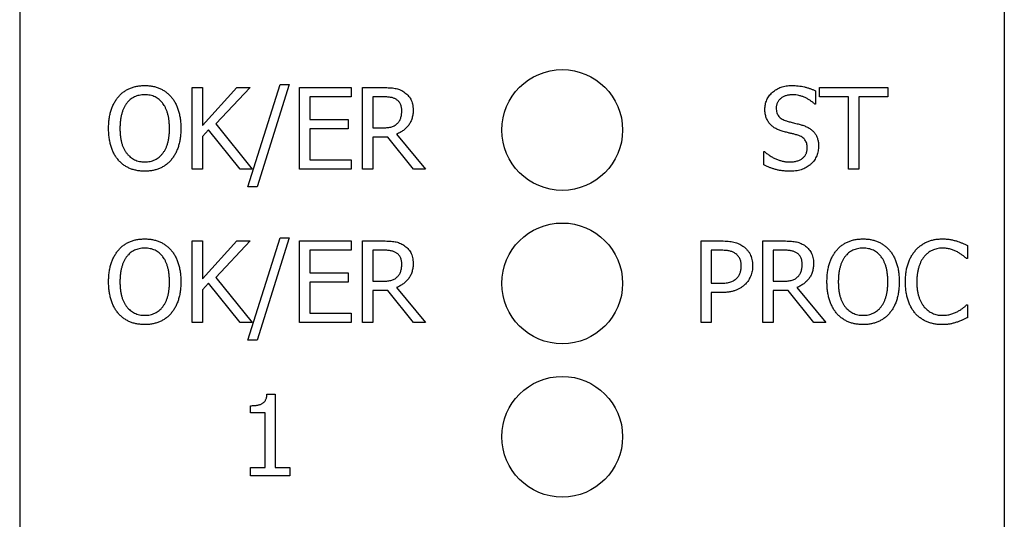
# Model space of a CAD drawing. Header units: millimetres. Extents: x -18 to 13, y -393 to -131.
# Tile 5 of 6: x -18 to 13, y -178 to -163. Entities that reach past the tile are written whole.
import ezdxf

# ---------------------------------------------------------------- set-up
doc = ezdxf.new("R2010")
doc.units = ezdxf.units.MM

msp = doc.modelspace()

# ---------------------------------------------------------------- linework, layer by layer
at = {"color": 7, "linetype": 'Continuous', "lineweight": 25}
for p, q in [((-17.508, -131.025), (-17.508, -393.075)), ((12.672, -146.875), (12.672, -377.225)), ((-10.511, -168.163), (-9.526, -165.03)), ((-9.245, -165.03), (-10.229, -168.163)), ((-9.526, -165.03), (-9.245, -165.03)), ((-12.219, -165.125), (-11.903, -165.125)), ((-12.219, -167.625), (-12.219, -165.125)), ((-11.903, -166.286), (-10.847, -165.125)), ((-11.903, -165.125), (-11.903, -166.286)), ((-10.447, -165.125), (-11.499, -166.241)), ((-10.847, -165.125), (-10.447, -165.125)), ((-8.928, -165.125), (-7.346, -165.125)), ((-8.928, -167.625), (-8.928, -165.125)), ((-7.346, -165.125), (-7.346, -165.41)), ((-6.998, -165.125), (-6.359, -165.125)), ((-6.998, -167.625), (-6.998, -165.125)), ((6.885, -165.226), (6.885, -165.631)), ((7.012, -165.125), (9.1, -165.125)), ((7.012, -165.41), (7.012, -165.125)), ((9.1, -165.125), (9.1, -165.41)), ((-8.612, -165.41), (-8.612, -166.106)), ((-7.346, -165.41), (-8.612, -165.41)), ((-6.681, -165.41), (-6.681, -166.359)), ((-6.352, -165.41), (-6.681, -165.41)), ((6.885, -165.631), (6.861, -165.631)), ((7.898, -165.41), (7.012, -165.41)), ((7.898, -167.625), (7.898, -165.41)), ((9.1, -165.41), (8.214, -165.41)), ((8.214, -165.41), (8.214, -167.625)), ((-11.499, -166.241), (-10.384, -167.625)), ((-8.612, -166.106), (-7.441, -166.106)), ((-7.441, -166.106), (-7.441, -166.391)), ((-11.716, -166.421), (-11.903, -166.626)), ((-10.753, -167.625), (-11.716, -166.421)), ((-8.612, -166.391), (-8.612, -167.34)), ((-7.441, -166.391), (-8.612, -166.391)), ((-6.681, -166.359), (-6.389, -166.359)), ((-5.955, -166.55), (-5.068, -167.625)), ((-11.903, -166.626), (-11.903, -167.625)), ((-6.681, -166.644), (-6.681, -167.625)), ((-6.228, -166.644), (-6.681, -166.644)), ((-5.44, -167.625), (-6.228, -166.644)), ((5.303, -167.087), (5.326, -167.087)), ((5.303, -167.496), (5.303, -167.087)), ((-8.612, -167.34), (-7.346, -167.34)), ((-7.346, -167.34), (-7.346, -167.625)), ((-11.903, -167.625), (-12.219, -167.625)), ((-10.384, -167.625), (-10.753, -167.625)), ((-7.346, -167.625), (-8.928, -167.625)), ((-6.681, -167.625), (-6.998, -167.625)), ((-5.068, -167.625), (-5.44, -167.625)), ((8.214, -167.625), (7.898, -167.625)), ((-10.229, -168.163), (-10.511, -168.163)), ((-12.219, -169.825), (-11.903, -169.825)), ((-12.219, -172.325), (-12.219, -169.825)), ((-11.903, -170.986), (-10.847, -169.825)), ((-11.903, -169.825), (-11.903, -170.986)), ((-10.447, -169.825), (-11.499, -170.941)), ((-10.847, -169.825), (-10.447, -169.825)), ((-10.511, -172.863), (-9.526, -169.73)), ((-9.245, -169.73), (-10.229, -172.863)), ((-9.526, -169.73), (-9.245, -169.73)), ((-8.928, -169.825), (-7.346, -169.825)), ((-8.928, -172.325), (-8.928, -169.825)), ((-7.346, -169.825), (-7.346, -170.11)), ((-6.998, -169.825), (-6.359, -169.825)), ((-6.998, -172.325), (-6.998, -169.825)), ((3.376, -169.825), (4.005, -169.825)), ((3.376, -172.325), (3.376, -169.825)), ((5.274, -169.825), (5.913, -169.825)), ((5.274, -172.325), (5.274, -169.825)), ((-8.612, -170.11), (-8.612, -170.806)), ((-7.346, -170.11), (-8.612, -170.11)), ((-6.681, -170.11), (-6.681, -171.059)), ((-6.352, -170.11), (-6.681, -170.11)), ((3.692, -170.11), (3.692, -171.122)), ((3.973, -170.11), (3.692, -170.11)), ((5.591, -170.11), (5.591, -171.059)), ((5.92, -170.11), (5.591, -170.11)), ((11.54, -169.969), (11.54, -170.363)), ((11.54, -170.363), (11.513, -170.363)), ((-8.612, -170.806), (-7.441, -170.806)), ((-7.441, -170.806), (-7.441, -171.091)), ((-11.499, -170.941), (-10.384, -172.325)), ((-8.612, -171.091), (-8.612, -172.04)), ((-7.441, -171.091), (-8.612, -171.091)), ((-6.681, -171.059), (-6.389, -171.059)), ((5.591, -171.059), (5.883, -171.059)), ((-11.716, -171.121), (-11.903, -171.326)), ((-11.903, -171.326), (-11.903, -172.325)), ((-10.753, -172.325), (-11.716, -171.121)), ((-6.681, -171.344), (-6.681, -172.325)), ((-6.228, -171.344), (-6.681, -171.344)), ((-5.44, -172.325), (-6.228, -171.344)), ((-5.955, -171.25), (-5.068, -172.325)), ((3.692, -171.122), (3.923, -171.122)), ((3.692, -171.407), (3.692, -172.325)), ((3.979, -171.407), (3.692, -171.407)), ((5.591, -171.344), (5.591, -172.325)), ((6.044, -171.344), (5.591, -171.344)), ((6.832, -172.325), (6.044, -171.344)), ((6.317, -171.25), (7.205, -172.325)), ((11.515, -171.787), (11.54, -171.787)), ((11.54, -171.787), (11.54, -172.177)), ((-11.903, -172.325), (-12.219, -172.325)), ((-10.384, -172.325), (-10.753, -172.325)), ((-7.346, -172.325), (-8.928, -172.325)), ((-8.612, -172.04), (-7.346, -172.04)), ((-7.346, -172.04), (-7.346, -172.325)), ((-6.681, -172.325), (-6.998, -172.325)), ((-5.068, -172.325), (-5.44, -172.325)), ((3.692, -172.325), (3.376, -172.325)), ((5.591, -172.325), (5.274, -172.325)), ((7.205, -172.325), (6.832, -172.325)), ((-10.229, -172.863), (-10.511, -172.863)), ((-9.928, -174.525), (-9.672, -174.525)), ((-9.672, -174.525), (-9.672, -176.772)), ((-10.431, -175.095), (-10.431, -174.873)), ((-9.988, -175.095), (-10.431, -175.095)), ((-9.988, -176.772), (-9.988, -175.095)), ((-10.431, -176.772), (-9.988, -176.772)), ((-10.431, -177.025), (-10.431, -176.772)), ((-9.672, -176.772), (-9.229, -176.772)), ((-9.229, -176.772), (-9.229, -177.025)), ((-9.229, -177.025), (-10.431, -177.025))]:
    msp.add_line(p, q, dxfattribs=at)
for centre in [(-0.878, -166.425), (-0.878, -171.125), (-0.878, -175.825)]:
    msp.add_circle(centre, 1.85, dxfattribs=at)
for points, knots in [([(-14.482, -165.404), (-14.457, -165.377), (-14.408, -165.324), (-14.323, -165.255), (-14.231, -165.196), (-14.133, -165.146), (-14.027, -165.109), (-13.915, -165.081), (-13.798, -165.065), (-13.717, -165.063), (-13.676, -165.062)], [0, 0, 0, 0, 0.121136, 0.240463, 0.360842, 0.482477, 0.606425, 0.732651, 0.863601, 1, 1, 1, 1]), ([(-13.676, -165.062), (-13.634, -165.063), (-13.553, -165.065), (-13.434, -165.082), (-13.321, -165.11), (-13.215, -165.149), (-13.116, -165.199), (-13.025, -165.258), (-12.942, -165.325), (-12.893, -165.378), (-12.869, -165.404)], [0, 0, 0, 0, 0.137832, 0.269745, 0.397636, 0.522287, 0.643984, 0.763723, 0.881755, 1, 1, 1, 1]), ([(5.334, -165.787), (5.335, -165.762), (5.336, -165.712), (5.347, -165.639), (5.366, -165.57), (5.391, -165.503), (5.424, -165.44), (5.464, -165.379), (5.512, -165.322), (5.566, -165.269), (5.625, -165.22), (5.689, -165.178), (5.757, -165.141), (5.83, -165.112), (5.906, -165.089), (5.986, -165.073), (6.07, -165.064), (6.128, -165.062), (6.157, -165.062)], [0, 0, 0, 0, 0.061771, 0.121318, 0.18011, 0.237558, 0.29564, 0.354365, 0.414525, 0.47698, 0.540033, 0.602338, 0.664946, 0.728455, 0.79289, 0.859567, 0.928156, 1, 1, 1, 1]), ([(6.157, -165.062), (6.191, -165.062), (6.258, -165.063), (6.356, -165.072), (6.452, -165.084), (6.545, -165.103), (6.635, -165.127), (6.722, -165.155), (6.805, -165.187), (6.859, -165.213), (6.885, -165.226)], [0, 0, 0, 0, 0.134671, 0.265837, 0.394382, 0.520345, 0.643958, 0.764205, 0.883356, 1, 1, 1, 1]), ([(-13.674, -165.347), (-13.703, -165.347), (-13.761, -165.349), (-13.843, -165.361), (-13.92, -165.381), (-13.991, -165.409), (-14.058, -165.445), (-14.12, -165.491), (-14.178, -165.545), (-14.212, -165.587), (-14.23, -165.609)], [0, 0, 0, 0, 0.137899, 0.267707, 0.391044, 0.50918, 0.626598, 0.746717, 0.870473, 1, 1, 1, 1]), ([(-13.12, -165.609), (-13.137, -165.588), (-13.17, -165.546), (-13.228, -165.493), (-13.291, -165.448), (-13.359, -165.41), (-13.431, -165.381), (-13.509, -165.361), (-13.59, -165.349), (-13.646, -165.347), (-13.674, -165.347)], [0, 0, 0, 0, 0.126228, 0.249356, 0.370101, 0.490756, 0.612801, 0.737356, 0.866234, 1, 1, 1, 1]), ([(-6.359, -165.125), (-6.325, -165.125), (-6.26, -165.126), (-6.166, -165.13), (-6.081, -165.137), (-6.003, -165.147), (-5.93, -165.163), (-5.861, -165.187), (-5.793, -165.218), (-5.75, -165.245), (-5.729, -165.259)], [0, 0, 0, 0, 0.156253, 0.299065, 0.429377, 0.546687, 0.658024, 0.769729, 0.882856, 1, 1, 1, 1]), ([(-5.729, -165.259), (-5.708, -165.274), (-5.666, -165.303), (-5.611, -165.355), (-5.563, -165.413), (-5.521, -165.477), (-5.488, -165.549), (-5.464, -165.629), (-5.45, -165.717), (-5.448, -165.778), (-5.447, -165.809)], [0, 0, 0, 0, 0.11866, 0.234396, 0.351079, 0.468355, 0.589781, 0.71676, 0.853011, 1, 1, 1, 1]), ([(6.184, -165.347), (6.166, -165.347), (6.13, -165.347), (6.078, -165.353), (6.028, -165.361), (5.981, -165.374), (5.937, -165.389), (5.895, -165.407), (5.857, -165.431), (5.821, -165.456), (5.788, -165.485), (5.76, -165.516), (5.736, -165.549), (5.716, -165.585), (5.701, -165.622), (5.69, -165.662), (5.683, -165.704), (5.683, -165.733), (5.682, -165.748)], [0, 0, 0, 0, 0.076091, 0.149118, 0.218627, 0.28528, 0.349862, 0.413039, 0.475092, 0.53651, 0.596719, 0.654937, 0.711416, 0.766926, 0.823171, 0.880027, 0.938951, 1, 1, 1, 1]), ([(6.861, -165.631), (6.841, -165.612), (6.799, -165.574), (6.728, -165.523), (6.65, -165.474), (6.564, -165.43), (6.474, -165.393), (6.379, -165.366), (6.283, -165.35), (6.217, -165.348), (6.184, -165.347)], [0, 0, 0, 0, 0.110445, 0.22627, 0.348618, 0.478115, 0.609478, 0.73946, 0.868847, 1, 1, 1, 1]), ([(-14.783, -166.376), (-14.782, -166.325), (-14.78, -166.225), (-14.766, -166.079), (-14.741, -165.944), (-14.707, -165.818), (-14.664, -165.701), (-14.612, -165.594), (-14.552, -165.494), (-14.505, -165.434), (-14.482, -165.404)], [0, 0, 0, 0, 0.148581, 0.288723, 0.420826, 0.545646, 0.664473, 0.779645, 0.890906, 1, 1, 1, 1]), ([(-14.23, -165.609), (-14.246, -165.631), (-14.279, -165.678), (-14.319, -165.755), (-14.355, -165.841), (-14.383, -165.935), (-14.407, -166.036), (-14.422, -166.144), (-14.433, -166.258), (-14.434, -166.336), (-14.435, -166.376)], [0, 0, 0, 0, 0.102735, 0.210923, 0.324848, 0.446654, 0.574824, 0.709815, 0.851163, 1, 1, 1, 1]), ([(-12.916, -166.376), (-12.916, -166.335), (-12.918, -166.256), (-12.928, -166.14), (-12.944, -166.032), (-12.967, -165.931), (-12.997, -165.839), (-13.032, -165.754), (-13.072, -165.677), (-13.104, -165.631), (-13.12, -165.609)], [0, 0, 0, 0, 0.151885, 0.294441, 0.430118, 0.557682, 0.678494, 0.791279, 0.89863, 1, 1, 1, 1]), ([(-12.869, -165.404), (-12.846, -165.433), (-12.799, -165.492), (-12.739, -165.59), (-12.688, -165.699), (-12.644, -165.817), (-12.61, -165.944), (-12.585, -166.08), (-12.57, -166.225), (-12.568, -166.325), (-12.568, -166.376)], [0, 0, 0, 0, 0.106625, 0.217075, 0.332043, 0.452823, 0.579607, 0.712649, 0.852368, 1, 1, 1, 1]), ([(-5.954, -165.496), (-5.966, -165.488), (-5.99, -165.473), (-6.03, -165.455), (-6.073, -165.439), (-6.119, -165.428), (-6.169, -165.42), (-6.225, -165.414), (-6.287, -165.41), (-6.33, -165.41), (-6.352, -165.41)], [0, 0, 0, 0, 0.102882, 0.208213, 0.317457, 0.430782, 0.553176, 0.688971, 0.837461, 1, 1, 1, 1]), ([(-5.795, -165.831), (-5.796, -165.813), (-5.797, -165.778), (-5.804, -165.727), (-5.816, -165.68), (-5.833, -165.635), (-5.855, -165.594), (-5.883, -165.558), (-5.915, -165.523), (-5.941, -165.505), (-5.954, -165.496)], [0, 0, 0, 0, 0.138323, 0.270224, 0.395586, 0.518674, 0.637733, 0.756462, 0.875892, 1, 1, 1, 1]), ([(-5.447, -165.809), (-5.448, -165.832), (-5.448, -165.877), (-5.455, -165.942), (-5.466, -166.004), (-5.48, -166.064), (-5.5, -166.121), (-5.523, -166.175), (-5.551, -166.226), (-5.583, -166.274), (-5.619, -166.319), (-5.657, -166.361), (-5.7, -166.4), (-5.745, -166.437), (-5.793, -166.47), (-5.844, -166.5), (-5.898, -166.527), (-5.936, -166.542), (-5.955, -166.55)], [0, 0, 0, 0, 0.070991, 0.138683, 0.204453, 0.268556, 0.330511, 0.391549, 0.451834, 0.511875, 0.571544, 0.630865, 0.690535, 0.750524, 0.811144, 0.872699, 0.935249, 1, 1, 1, 1]), ([(-5.937, -166.229), (-5.925, -166.217), (-5.902, -166.193), (-5.873, -166.152), (-5.848, -166.108), (-5.828, -166.06), (-5.814, -166.008), (-5.803, -165.953), (-5.796, -165.893), (-5.796, -165.852), (-5.795, -165.831)], [0, 0, 0, 0, 0.115847, 0.230679, 0.346168, 0.464389, 0.586337, 0.716085, 0.853291, 1, 1, 1, 1]), ([(5.494, -166.245), (5.481, -166.231), (5.457, -166.202), (5.426, -166.154), (5.398, -166.103), (5.375, -166.048), (5.357, -165.989), (5.344, -165.925), (5.336, -165.858), (5.335, -165.811), (5.334, -165.787)], [0, 0, 0, 0, 0.113308, 0.228286, 0.344647, 0.464385, 0.588573, 0.717962, 0.855416, 1, 1, 1, 1]), ([(5.682, -165.748), (5.683, -165.774), (5.685, -165.823), (5.7, -165.893), (5.725, -165.955), (5.761, -166.008), (5.806, -166.053), (5.86, -166.093), (5.923, -166.124), (5.969, -166.14), (5.993, -166.148)], [0, 0, 0, 0, 0.140488, 0.268287, 0.387955, 0.501368, 0.616394, 0.735396, 0.862405, 1, 1, 1, 1]), ([(-6.389, -166.359), (-6.365, -166.359), (-6.32, -166.359), (-6.254, -166.353), (-6.191, -166.346), (-6.132, -166.335), (-6.077, -166.32), (-6.025, -166.297), (-5.978, -166.267), (-5.951, -166.242), (-5.937, -166.229)], [0, 0, 0, 0, 0.144393, 0.280946, 0.412, 0.535901, 0.654174, 0.769667, 0.883842, 1, 1, 1, 1]), ([(5.898, -166.469), (5.877, -166.464), (5.836, -166.452), (5.778, -166.432), (5.723, -166.408), (5.671, -166.383), (5.622, -166.355), (5.576, -166.323), (5.533, -166.286), (5.507, -166.259), (5.494, -166.245)], [0, 0, 0, 0, 0.13751, 0.269281, 0.396432, 0.518616, 0.639117, 0.75794, 0.878418, 1, 1, 1, 1]), ([(5.993, -166.148), (6.011, -166.152), (6.049, -166.163), (6.11, -166.179), (6.176, -166.196), (6.246, -166.213), (6.316, -166.23), (6.381, -166.248), (6.44, -166.264), (6.476, -166.275), (6.494, -166.281)], [0, 0, 0, 0, 0.108771, 0.22934, 0.361225, 0.504678, 0.647206, 0.776562, 0.89437, 1, 1, 1, 1]), ([(6.494, -166.281), (6.514, -166.287), (6.554, -166.301), (6.611, -166.325), (6.664, -166.351), (6.712, -166.38), (6.756, -166.412), (6.797, -166.446), (6.833, -166.482), (6.864, -166.522), (6.891, -166.564), (6.915, -166.608), (6.935, -166.654), (6.951, -166.703), (6.965, -166.754), (6.973, -166.807), (6.979, -166.863), (6.98, -166.901), (6.98, -166.92)], [0, 0, 0, 0, 0.073994, 0.144759, 0.212821, 0.277001, 0.339252, 0.399677, 0.458308, 0.515689, 0.572705, 0.630128, 0.687845, 0.747105, 0.807431, 0.869047, 0.93352, 1, 1, 1, 1]), ([(-14.484, -167.345), (-14.507, -167.316), (-14.555, -167.257), (-14.613, -167.157), (-14.665, -167.049), (-14.707, -166.93), (-14.741, -166.803), (-14.765, -166.668), (-14.78, -166.524), (-14.782, -166.426), (-14.783, -166.376)], [0, 0, 0, 0, 0.107992, 0.219023, 0.33486, 0.456221, 0.583364, 0.715417, 0.854194, 1, 1, 1, 1]), ([(-14.435, -166.376), (-14.434, -166.416), (-14.432, -166.495), (-14.423, -166.609), (-14.407, -166.715), (-14.385, -166.815), (-14.356, -166.907), (-14.32, -166.992), (-14.278, -167.069), (-14.23, -167.139), (-14.176, -167.201), (-14.118, -167.256), (-14.054, -167.301), (-13.987, -167.339), (-13.915, -167.368), (-13.839, -167.389), (-13.758, -167.401), (-13.702, -167.403), (-13.674, -167.403)], [0, 0, 0, 0, 0.08406, 0.162868, 0.237468, 0.30811, 0.374707, 0.43834, 0.499268, 0.558159, 0.615039, 0.669881, 0.723665, 0.77663, 0.830319, 0.884733, 0.941289, 1, 1, 1, 1]), ([(-13.674, -167.403), (-13.646, -167.403), (-13.591, -167.401), (-13.51, -167.389), (-13.434, -167.368), (-13.362, -167.338), (-13.294, -167.302), (-13.232, -167.255), (-13.173, -167.201), (-13.119, -167.139), (-13.072, -167.069), (-13.029, -166.992), (-12.995, -166.907), (-12.965, -166.815), (-12.943, -166.715), (-12.927, -166.609), (-12.918, -166.495), (-12.916, -166.416), (-12.916, -166.376)], [0, 0, 0, 0, 0.058766, 0.115036, 0.169501, 0.222922, 0.276237, 0.329793, 0.384938, 0.441646, 0.500397, 0.561383, 0.624943, 0.691601, 0.762309, 0.83698, 0.915861, 1, 1, 1, 1]), ([(-12.568, -166.376), (-12.568, -166.426), (-12.57, -166.523), (-12.585, -166.666), (-12.609, -166.801), (-12.642, -166.929), (-12.685, -167.048), (-12.737, -167.157), (-12.797, -167.256), (-12.845, -167.315), (-12.869, -167.345)], [0, 0, 0, 0, 0.144727, 0.282436, 0.414845, 0.541756, 0.663625, 0.779999, 0.891431, 1, 1, 1, 1]), ([(6.34, -166.585), (6.304, -166.575), (6.235, -166.554), (6.149, -166.532), (6.081, -166.517), (6.025, -166.503), (5.963, -166.487), (5.92, -166.475), (5.898, -166.469)], [0, 0, 0, 0, 0.246565, 0.468839, 0.581163, 0.707125, 0.846735, 1, 1, 1, 1]), ([(6.632, -166.976), (6.631, -166.952), (6.629, -166.905), (6.617, -166.839), (6.595, -166.779), (6.564, -166.726), (6.523, -166.68), (6.471, -166.642), (6.409, -166.608), (6.364, -166.593), (6.34, -166.585)], [0, 0, 0, 0, 0.137137, 0.263326, 0.381466, 0.49421, 0.607651, 0.727959, 0.857119, 1, 1, 1, 1]), ([(5.326, -167.087), (5.353, -167.111), (5.408, -167.16), (5.497, -167.222), (5.592, -167.277), (5.69, -167.321), (5.79, -167.358), (5.89, -167.384), (5.988, -167.401), (6.053, -167.403), (6.085, -167.403)], [0, 0, 0, 0, 0.130152, 0.259729, 0.388573, 0.518598, 0.646796, 0.768348, 0.886324, 1, 1, 1, 1]), ([(6.085, -167.403), (6.107, -167.403), (6.149, -167.402), (6.21, -167.397), (6.268, -167.388), (6.321, -167.375), (6.371, -167.359), (6.416, -167.338), (6.457, -167.315), (6.494, -167.287), (6.526, -167.256), (6.554, -167.223), (6.579, -167.188), (6.598, -167.15), (6.614, -167.11), (6.623, -167.067), (6.631, -167.023), (6.632, -166.992), (6.632, -166.976)], [0, 0, 0, 0, 0.08324, 0.161706, 0.235698, 0.305105, 0.37168, 0.434018, 0.494453, 0.552947, 0.610024, 0.664582, 0.718958, 0.772801, 0.827468, 0.882656, 0.940067, 1, 1, 1, 1]), ([(6.98, -166.92), (6.979, -166.945), (6.978, -166.995), (6.966, -167.068), (6.948, -167.142), (6.922, -167.214), (6.891, -167.283), (6.852, -167.347), (6.808, -167.407), (6.774, -167.441), (6.756, -167.458)], [0, 0, 0, 0, 0.124175, 0.248031, 0.374184, 0.502346, 0.630736, 0.756104, 0.878325, 1, 1, 1, 1]), ([(-13.676, -167.688), (-13.717, -167.687), (-13.798, -167.685), (-13.916, -167.668), (-14.028, -167.642), (-14.134, -167.604), (-14.233, -167.555), (-14.324, -167.496), (-14.409, -167.426), (-14.459, -167.372), (-14.484, -167.345)], [0, 0, 0, 0, 0.136485, 0.267534, 0.393737, 0.516754, 0.637738, 0.757253, 0.877715, 1, 1, 1, 1]), ([(-12.869, -167.345), (-12.895, -167.373), (-12.946, -167.428), (-13.033, -167.499), (-13.126, -167.559), (-13.225, -167.606), (-13.331, -167.643), (-13.441, -167.67), (-13.557, -167.685), (-13.636, -167.687), (-13.676, -167.688)], [0, 0, 0, 0, 0.126173, 0.249057, 0.370288, 0.49133, 0.613844, 0.739032, 0.86728, 1, 1, 1, 1]), ([(6.112, -167.688), (6.069, -167.688), (5.986, -167.687), (5.867, -167.676), (5.758, -167.659), (5.658, -167.634), (5.564, -167.604), (5.474, -167.572), (5.387, -167.537), (5.331, -167.51), (5.303, -167.496)], [0, 0, 0, 0, 0.153676, 0.296062, 0.427179, 0.548378, 0.663792, 0.77774, 0.889664, 1, 1, 1, 1]), ([(6.756, -167.458), (6.736, -167.476), (6.696, -167.512), (6.63, -167.557), (6.561, -167.597), (6.487, -167.63), (6.406, -167.657), (6.316, -167.675), (6.217, -167.686), (6.148, -167.687), (6.112, -167.688)], [0, 0, 0, 0, 0.114874, 0.228752, 0.341687, 0.455798, 0.575156, 0.704701, 0.846386, 1, 1, 1, 1]), ([(-14.482, -170.104), (-14.457, -170.077), (-14.408, -170.024), (-14.323, -169.955), (-14.231, -169.896), (-14.133, -169.846), (-14.027, -169.809), (-13.915, -169.781), (-13.798, -169.765), (-13.717, -169.763), (-13.676, -169.762)], [0, 0, 0, 0, 0.121136, 0.240463, 0.360842, 0.482477, 0.606425, 0.732651, 0.863601, 1, 1, 1, 1]), ([(-13.676, -169.762), (-13.634, -169.763), (-13.553, -169.765), (-13.434, -169.782), (-13.321, -169.81), (-13.215, -169.849), (-13.116, -169.899), (-13.025, -169.958), (-12.942, -170.025), (-12.893, -170.078), (-12.869, -170.104)], [0, 0, 0, 0, 0.137832, 0.269745, 0.397636, 0.522287, 0.643984, 0.763723, 0.881755, 1, 1, 1, 1]), ([(-6.359, -169.825), (-6.325, -169.825), (-6.26, -169.826), (-6.166, -169.83), (-6.081, -169.837), (-6.003, -169.847), (-5.93, -169.863), (-5.861, -169.887), (-5.793, -169.918), (-5.75, -169.945), (-5.729, -169.959)], [0, 0, 0, 0, 0.156253, 0.299065, 0.429377, 0.546687, 0.658024, 0.769729, 0.882856, 1, 1, 1, 1]), ([(4.005, -169.825), (4.041, -169.825), (4.11, -169.826), (4.209, -169.833), (4.299, -169.844), (4.383, -169.86), (4.459, -169.883), (4.531, -169.91), (4.598, -169.943), (4.639, -169.969), (4.66, -169.983)], [0, 0, 0, 0, 0.156877, 0.30178, 0.435083, 0.558115, 0.673177, 0.784585, 0.893511, 1, 1, 1, 1]), ([(5.913, -169.825), (5.947, -169.825), (6.013, -169.826), (6.106, -169.83), (6.191, -169.837), (6.269, -169.847), (6.342, -169.863), (6.411, -169.887), (6.479, -169.918), (6.522, -169.945), (6.544, -169.959)], [0, 0, 0, 0, 0.156253, 0.299065, 0.429377, 0.546687, 0.658024, 0.769729, 0.882856, 1, 1, 1, 1]), ([(7.537, -170.104), (7.562, -170.077), (7.611, -170.024), (7.696, -169.955), (7.787, -169.896), (7.886, -169.846), (7.992, -169.809), (8.104, -169.781), (8.221, -169.765), (8.302, -169.763), (8.343, -169.762)], [0, 0, 0, 0, 0.121136, 0.240463, 0.360842, 0.482477, 0.606425, 0.732651, 0.863601, 1, 1, 1, 1]), ([(8.343, -169.762), (8.384, -169.763), (8.466, -169.765), (8.585, -169.782), (8.698, -169.81), (8.804, -169.849), (8.903, -169.899), (8.994, -169.958), (9.077, -170.025), (9.126, -170.078), (9.15, -170.104)], [0, 0, 0, 0, 0.137832, 0.269745, 0.397636, 0.522287, 0.643984, 0.763723, 0.881755, 1, 1, 1, 1]), ([(9.954, -170.111), (9.979, -170.083), (10.03, -170.029), (10.116, -169.959), (10.209, -169.899), (10.308, -169.849), (10.414, -169.809), (10.527, -169.782), (10.645, -169.765), (10.726, -169.763), (10.767, -169.762)], [0, 0, 0, 0, 0.122477, 0.243614, 0.363711, 0.485462, 0.608419, 0.734438, 0.86456, 1, 1, 1, 1]), ([(10.767, -169.762), (10.808, -169.762), (10.887, -169.764), (11.001, -169.778), (11.108, -169.798), (11.175, -169.817), (11.207, -169.826)], [0, 0, 0, 0, 0.273856, 0.531544, 0.773178, 1, 1, 1, 1]), ([(11.207, -169.826), (11.235, -169.835), (11.291, -169.853), (11.374, -169.887), (11.458, -169.926), (11.513, -169.955), (11.54, -169.969)], [0, 0, 0, 0, 0.23742, 0.487411, 0.742838, 1, 1, 1, 1]), ([(-14.783, -171.076), (-14.782, -171.025), (-14.78, -170.925), (-14.766, -170.779), (-14.741, -170.644), (-14.707, -170.518), (-14.664, -170.401), (-14.612, -170.294), (-14.552, -170.194), (-14.505, -170.134), (-14.482, -170.104)], [0, 0, 0, 0, 0.148581, 0.288723, 0.420826, 0.545646, 0.664473, 0.779645, 0.890906, 1, 1, 1, 1]), ([(-13.674, -170.047), (-13.703, -170.047), (-13.761, -170.049), (-13.843, -170.061), (-13.92, -170.081), (-13.991, -170.109), (-14.058, -170.145), (-14.12, -170.191), (-14.178, -170.245), (-14.212, -170.287), (-14.23, -170.309)], [0, 0, 0, 0, 0.137899, 0.267707, 0.391044, 0.50918, 0.626598, 0.746717, 0.870473, 1, 1, 1, 1]), ([(-13.12, -170.309), (-13.137, -170.288), (-13.17, -170.246), (-13.228, -170.193), (-13.291, -170.148), (-13.359, -170.11), (-13.431, -170.081), (-13.509, -170.061), (-13.59, -170.049), (-13.646, -170.047), (-13.674, -170.047)], [0, 0, 0, 0, 0.126228, 0.249356, 0.370101, 0.490756, 0.612801, 0.737356, 0.866234, 1, 1, 1, 1]), ([(-12.869, -170.104), (-12.846, -170.133), (-12.799, -170.192), (-12.739, -170.29), (-12.688, -170.399), (-12.644, -170.517), (-12.61, -170.644), (-12.585, -170.78), (-12.57, -170.925), (-12.568, -171.025), (-12.568, -171.076)], [0, 0, 0, 0, 0.106625, 0.217075, 0.332043, 0.452823, 0.579607, 0.712649, 0.852368, 1, 1, 1, 1]), ([(-5.954, -170.196), (-5.966, -170.188), (-5.99, -170.173), (-6.03, -170.155), (-6.073, -170.139), (-6.119, -170.128), (-6.169, -170.12), (-6.225, -170.114), (-6.287, -170.11), (-6.33, -170.11), (-6.352, -170.11)], [0, 0, 0, 0, 0.102882, 0.208213, 0.317457, 0.430782, 0.553176, 0.688971, 0.837461, 1, 1, 1, 1]), ([(-5.795, -170.531), (-5.796, -170.513), (-5.797, -170.478), (-5.804, -170.427), (-5.816, -170.38), (-5.833, -170.335), (-5.855, -170.294), (-5.883, -170.258), (-5.915, -170.223), (-5.941, -170.205), (-5.954, -170.196)], [0, 0, 0, 0, 0.138323, 0.270224, 0.395586, 0.518674, 0.637733, 0.756462, 0.875892, 1, 1, 1, 1]), ([(-5.729, -169.959), (-5.708, -169.974), (-5.666, -170.003), (-5.611, -170.055), (-5.563, -170.113), (-5.521, -170.177), (-5.488, -170.249), (-5.464, -170.329), (-5.45, -170.417), (-5.448, -170.478), (-5.447, -170.509)], [0, 0, 0, 0, 0.11866, 0.234396, 0.351079, 0.468355, 0.589781, 0.71676, 0.853011, 1, 1, 1, 1]), ([(4.426, -170.207), (4.413, -170.198), (4.385, -170.181), (4.339, -170.161), (4.291, -170.143), (4.238, -170.131), (4.181, -170.121), (4.117, -170.114), (4.047, -170.111), (3.998, -170.11), (3.973, -170.11)], [0, 0, 0, 0, 0.102754, 0.208628, 0.317023, 0.430726, 0.553246, 0.688595, 0.838093, 1, 1, 1, 1]), ([(4.61, -170.593), (4.609, -170.572), (4.608, -170.531), (4.6, -170.471), (4.585, -170.416), (4.566, -170.365), (4.54, -170.318), (4.508, -170.276), (4.47, -170.238), (4.441, -170.217), (4.426, -170.207)], [0, 0, 0, 0, 0.142818, 0.275759, 0.403707, 0.524875, 0.642711, 0.760381, 0.877682, 1, 1, 1, 1]), ([(4.66, -169.983), (4.682, -169.999), (4.727, -170.032), (4.785, -170.091), (4.837, -170.156), (4.881, -170.227), (4.916, -170.306), (4.94, -170.392), (4.955, -170.486), (4.957, -170.552), (4.958, -170.585)], [0, 0, 0, 0, 0.119532, 0.236631, 0.35351, 0.471833, 0.593612, 0.720513, 0.855367, 1, 1, 1, 1]), ([(6.319, -170.196), (6.307, -170.188), (6.282, -170.173), (6.242, -170.155), (6.2, -170.139), (6.153, -170.128), (6.103, -170.12), (6.047, -170.114), (5.985, -170.11), (5.942, -170.11), (5.92, -170.11)], [0, 0, 0, 0, 0.102882, 0.208213, 0.317457, 0.430782, 0.553176, 0.688971, 0.837461, 1, 1, 1, 1]), ([(6.477, -170.531), (6.476, -170.513), (6.475, -170.478), (6.468, -170.427), (6.456, -170.38), (6.439, -170.335), (6.418, -170.294), (6.389, -170.258), (6.357, -170.223), (6.332, -170.205), (6.319, -170.196)], [0, 0, 0, 0, 0.138323, 0.270224, 0.395586, 0.518674, 0.637733, 0.756462, 0.875892, 1, 1, 1, 1]), ([(6.544, -169.959), (6.565, -169.974), (6.606, -170.003), (6.661, -170.055), (6.71, -170.113), (6.751, -170.177), (6.785, -170.249), (6.808, -170.329), (6.822, -170.417), (6.824, -170.478), (6.825, -170.509)], [0, 0, 0, 0, 0.11866, 0.234396, 0.351079, 0.468355, 0.589781, 0.71676, 0.853011, 1, 1, 1, 1]), ([(7.236, -171.076), (7.237, -171.025), (7.239, -170.925), (7.253, -170.779), (7.278, -170.644), (7.312, -170.518), (7.355, -170.401), (7.407, -170.294), (7.467, -170.194), (7.514, -170.134), (7.537, -170.104)], [0, 0, 0, 0, 0.148581, 0.288723, 0.420826, 0.545646, 0.664473, 0.779645, 0.890906, 1, 1, 1, 1]), ([(8.345, -170.047), (8.316, -170.047), (8.258, -170.049), (8.176, -170.061), (8.099, -170.081), (8.028, -170.109), (7.961, -170.145), (7.899, -170.191), (7.841, -170.245), (7.807, -170.287), (7.789, -170.309)], [0, 0, 0, 0, 0.137899, 0.267707, 0.391044, 0.50918, 0.626598, 0.746717, 0.870473, 1, 1, 1, 1]), ([(8.899, -170.309), (8.882, -170.288), (8.849, -170.246), (8.791, -170.193), (8.728, -170.148), (8.66, -170.11), (8.588, -170.081), (8.51, -170.061), (8.429, -170.049), (8.373, -170.047), (8.345, -170.047)], [0, 0, 0, 0, 0.126228, 0.249356, 0.370101, 0.490756, 0.612801, 0.737356, 0.866234, 1, 1, 1, 1]), ([(9.15, -170.104), (9.173, -170.133), (9.22, -170.192), (9.28, -170.29), (9.331, -170.399), (9.375, -170.517), (9.409, -170.644), (9.434, -170.78), (9.449, -170.925), (9.451, -171.025), (9.451, -171.076)], [0, 0, 0, 0, 0.106625, 0.217075, 0.332043, 0.452823, 0.579607, 0.712649, 0.852368, 1, 1, 1, 1]), ([(9.641, -171.077), (9.642, -171.026), (9.644, -170.926), (9.659, -170.782), (9.684, -170.648), (9.719, -170.523), (9.764, -170.408), (9.817, -170.301), (9.88, -170.201), (9.929, -170.141), (9.954, -170.111)], [0, 0, 0, 0, 0.148595, 0.287852, 0.418651, 0.542363, 0.660375, 0.775332, 0.888109, 1, 1, 1, 1]), ([(10.765, -170.047), (10.739, -170.047), (10.686, -170.048), (10.609, -170.062), (10.535, -170.083), (10.462, -170.112), (10.393, -170.15), (10.328, -170.195), (10.267, -170.248), (10.231, -170.289), (10.212, -170.31)], [0, 0, 0, 0, 0.124461, 0.247331, 0.369109, 0.492217, 0.616754, 0.741454, 0.869421, 1, 1, 1, 1]), ([(11.233, -170.161), (11.2, -170.145), (11.133, -170.113), (11.043, -170.082), (10.965, -170.064), (10.903, -170.053), (10.835, -170.048), (10.789, -170.047), (10.765, -170.047)], [0, 0, 0, 0, 0.225336, 0.460339, 0.583458, 0.714139, 0.852741, 1, 1, 1, 1]), ([(11.513, -170.363), (11.506, -170.356), (11.489, -170.342), (11.462, -170.32), (11.433, -170.295), (11.387, -170.259), (11.322, -170.211), (11.264, -170.179), (11.233, -170.161)], [0, 0, 0, 0, 0.090163, 0.19056, 0.302112, 0.423011, 0.693315, 1, 1, 1, 1]), ([(-14.23, -170.309), (-14.246, -170.331), (-14.279, -170.378), (-14.319, -170.455), (-14.355, -170.541), (-14.383, -170.635), (-14.407, -170.736), (-14.422, -170.844), (-14.433, -170.958), (-14.434, -171.036), (-14.435, -171.076)], [0, 0, 0, 0, 0.102735, 0.210923, 0.324848, 0.446654, 0.574824, 0.709815, 0.851163, 1, 1, 1, 1]), ([(-12.916, -171.076), (-12.916, -171.035), (-12.918, -170.956), (-12.928, -170.84), (-12.944, -170.732), (-12.967, -170.631), (-12.997, -170.539), (-13.032, -170.454), (-13.072, -170.377), (-13.104, -170.331), (-13.12, -170.309)], [0, 0, 0, 0, 0.151885, 0.294441, 0.430118, 0.557682, 0.678494, 0.791279, 0.89863, 1, 1, 1, 1]), ([(-5.447, -170.509), (-5.448, -170.532), (-5.448, -170.577), (-5.455, -170.642), (-5.466, -170.704), (-5.48, -170.764), (-5.5, -170.821), (-5.523, -170.875), (-5.551, -170.926), (-5.583, -170.974), (-5.619, -171.019), (-5.657, -171.061), (-5.7, -171.1), (-5.745, -171.137), (-5.793, -171.17), (-5.844, -171.2), (-5.898, -171.227), (-5.936, -171.242), (-5.955, -171.25)], [0, 0, 0, 0, 0.070991, 0.138683, 0.204453, 0.268556, 0.330511, 0.391549, 0.451834, 0.511875, 0.571544, 0.630865, 0.690535, 0.750524, 0.811144, 0.872699, 0.935249, 1, 1, 1, 1]), ([(6.825, -170.509), (6.825, -170.532), (6.824, -170.577), (6.817, -170.642), (6.806, -170.704), (6.792, -170.764), (6.772, -170.821), (6.749, -170.875), (6.721, -170.926), (6.689, -170.974), (6.653, -171.019), (6.615, -171.061), (6.573, -171.1), (6.527, -171.137), (6.479, -171.17), (6.428, -171.2), (6.374, -171.227), (6.336, -171.242), (6.317, -171.25)], [0, 0, 0, 0, 0.070991, 0.138683, 0.204453, 0.268556, 0.330511, 0.391549, 0.451834, 0.511875, 0.571544, 0.630865, 0.690535, 0.750524, 0.811144, 0.872699, 0.935249, 1, 1, 1, 1]), ([(7.789, -170.309), (7.773, -170.331), (7.74, -170.378), (7.7, -170.455), (7.664, -170.541), (7.636, -170.635), (7.612, -170.736), (7.597, -170.844), (7.586, -170.958), (7.585, -171.036), (7.584, -171.076)], [0, 0, 0, 0, 0.102735, 0.210923, 0.324848, 0.446654, 0.574824, 0.709815, 0.851163, 1, 1, 1, 1]), ([(9.103, -171.076), (9.103, -171.035), (9.101, -170.956), (9.091, -170.84), (9.075, -170.732), (9.052, -170.631), (9.022, -170.539), (8.987, -170.454), (8.947, -170.377), (8.915, -170.331), (8.899, -170.309)], [0, 0, 0, 0, 0.151885, 0.294441, 0.430118, 0.557682, 0.678494, 0.791279, 0.89863, 1, 1, 1, 1]), ([(10.212, -170.31), (10.195, -170.333), (10.16, -170.379), (10.116, -170.457), (10.079, -170.544), (10.047, -170.638), (10.021, -170.739), (10.003, -170.847), (9.991, -170.961), (9.99, -171.039), (9.989, -171.079)], [0, 0, 0, 0, 0.104613, 0.213451, 0.328758, 0.450448, 0.578611, 0.712608, 0.852682, 1, 1, 1, 1]), ([(-5.937, -170.929), (-5.925, -170.917), (-5.902, -170.893), (-5.873, -170.852), (-5.848, -170.808), (-5.828, -170.76), (-5.814, -170.708), (-5.803, -170.653), (-5.796, -170.593), (-5.796, -170.552), (-5.795, -170.531)], [0, 0, 0, 0, 0.115847, 0.230679, 0.346168, 0.464389, 0.586337, 0.716085, 0.853291, 1, 1, 1, 1]), ([(4.466, -170.971), (4.478, -170.958), (4.501, -170.933), (4.531, -170.892), (4.557, -170.849), (4.577, -170.804), (4.591, -170.756), (4.602, -170.706), (4.609, -170.651), (4.609, -170.613), (4.61, -170.593)], [0, 0, 0, 0, 0.126313, 0.248106, 0.367008, 0.48413, 0.602603, 0.726691, 0.859594, 1, 1, 1, 1]), ([(4.958, -170.585), (4.957, -170.613), (4.956, -170.666), (4.944, -170.746), (4.926, -170.823), (4.9, -170.897), (4.869, -170.967), (4.83, -171.032), (4.787, -171.093), (4.753, -171.128), (4.736, -171.146)], [0, 0, 0, 0, 0.131192, 0.260382, 0.387742, 0.514624, 0.640166, 0.761611, 0.881187, 1, 1, 1, 1]), ([(6.335, -170.929), (6.347, -170.917), (6.37, -170.893), (6.4, -170.852), (6.424, -170.808), (6.444, -170.76), (6.459, -170.708), (6.469, -170.653), (6.476, -170.593), (6.476, -170.552), (6.477, -170.531)], [0, 0, 0, 0, 0.115847, 0.230679, 0.346168, 0.464389, 0.586337, 0.716085, 0.853291, 1, 1, 1, 1]), ([(-14.484, -172.045), (-14.507, -172.016), (-14.555, -171.957), (-14.613, -171.857), (-14.665, -171.749), (-14.707, -171.63), (-14.741, -171.503), (-14.765, -171.368), (-14.78, -171.224), (-14.782, -171.126), (-14.783, -171.076)], [0, 0, 0, 0, 0.107992, 0.219023, 0.33486, 0.456221, 0.583364, 0.715417, 0.854194, 1, 1, 1, 1]), ([(-14.435, -171.076), (-14.434, -171.116), (-14.432, -171.195), (-14.423, -171.309), (-14.407, -171.415), (-14.385, -171.515), (-14.356, -171.607), (-14.32, -171.692), (-14.278, -171.769), (-14.23, -171.839), (-14.176, -171.901), (-14.118, -171.956), (-14.054, -172.001), (-13.987, -172.039), (-13.915, -172.068), (-13.839, -172.089), (-13.758, -172.101), (-13.702, -172.103), (-13.674, -172.103)], [0, 0, 0, 0, 0.08406, 0.162868, 0.237468, 0.30811, 0.374707, 0.43834, 0.499268, 0.558159, 0.615039, 0.669881, 0.723665, 0.77663, 0.830319, 0.884733, 0.941289, 1, 1, 1, 1]), ([(-13.674, -172.103), (-13.646, -172.103), (-13.591, -172.101), (-13.51, -172.089), (-13.434, -172.068), (-13.362, -172.038), (-13.294, -172.002), (-13.232, -171.955), (-13.173, -171.901), (-13.119, -171.839), (-13.072, -171.769), (-13.029, -171.692), (-12.995, -171.607), (-12.965, -171.515), (-12.943, -171.415), (-12.927, -171.309), (-12.918, -171.195), (-12.916, -171.116), (-12.916, -171.076)], [0, 0, 0, 0, 0.058766, 0.115036, 0.169501, 0.222922, 0.276237, 0.329793, 0.384938, 0.441646, 0.500397, 0.561383, 0.624943, 0.691601, 0.762309, 0.83698, 0.915861, 1, 1, 1, 1]), ([(-12.568, -171.076), (-12.568, -171.126), (-12.57, -171.223), (-12.585, -171.366), (-12.609, -171.501), (-12.642, -171.629), (-12.685, -171.748), (-12.737, -171.857), (-12.797, -171.956), (-12.845, -172.015), (-12.869, -172.045)], [0, 0, 0, 0, 0.144727, 0.282436, 0.414845, 0.541756, 0.663625, 0.779999, 0.891431, 1, 1, 1, 1]), ([(-6.389, -171.059), (-6.365, -171.059), (-6.32, -171.059), (-6.254, -171.053), (-6.191, -171.046), (-6.132, -171.035), (-6.077, -171.02), (-6.025, -170.997), (-5.978, -170.967), (-5.951, -170.942), (-5.937, -170.929)], [0, 0, 0, 0, 0.144393, 0.280946, 0.412, 0.535901, 0.654174, 0.769667, 0.883842, 1, 1, 1, 1]), ([(3.923, -171.122), (3.956, -171.122), (4.018, -171.122), (4.106, -171.115), (4.184, -171.105), (4.254, -171.091), (4.316, -171.071), (4.371, -171.045), (4.422, -171.012), (4.451, -170.985), (4.466, -170.971)], [0, 0, 0, 0, 0.169113, 0.321518, 0.457625, 0.578042, 0.68849, 0.793527, 0.897738, 1, 1, 1, 1]), ([(5.883, -171.059), (5.907, -171.059), (5.952, -171.059), (6.018, -171.053), (6.081, -171.046), (6.14, -171.035), (6.196, -171.02), (6.247, -170.997), (6.294, -170.967), (6.322, -170.942), (6.335, -170.929)], [0, 0, 0, 0, 0.144393, 0.280946, 0.412, 0.535901, 0.654174, 0.769667, 0.883842, 1, 1, 1, 1]), ([(7.535, -172.045), (7.512, -172.016), (7.464, -171.957), (7.406, -171.857), (7.354, -171.749), (7.312, -171.63), (7.278, -171.503), (7.254, -171.368), (7.239, -171.224), (7.237, -171.126), (7.236, -171.076)], [0, 0, 0, 0, 0.107992, 0.219023, 0.33486, 0.456221, 0.583364, 0.715417, 0.854194, 1, 1, 1, 1]), ([(7.584, -171.076), (7.585, -171.116), (7.587, -171.195), (7.596, -171.309), (7.612, -171.415), (7.634, -171.515), (7.663, -171.607), (7.699, -171.692), (7.741, -171.769), (7.789, -171.839), (7.843, -171.901), (7.901, -171.956), (7.964, -172.001), (8.032, -172.039), (8.104, -172.068), (8.18, -172.089), (8.261, -172.101), (8.317, -172.103), (8.345, -172.103)], [0, 0, 0, 0, 0.08406, 0.162868, 0.237468, 0.30811, 0.374707, 0.43834, 0.499268, 0.558159, 0.615039, 0.669881, 0.723665, 0.77663, 0.830319, 0.884733, 0.941289, 1, 1, 1, 1]), ([(8.345, -172.103), (8.373, -172.103), (8.428, -172.101), (8.509, -172.089), (8.585, -172.068), (8.657, -172.038), (8.725, -172.002), (8.787, -171.955), (8.846, -171.901), (8.9, -171.839), (8.947, -171.769), (8.99, -171.692), (9.024, -171.607), (9.054, -171.515), (9.076, -171.415), (9.092, -171.309), (9.101, -171.195), (9.103, -171.116), (9.103, -171.076)], [0, 0, 0, 0, 0.058766, 0.115036, 0.169501, 0.222922, 0.276237, 0.329793, 0.384938, 0.441646, 0.500397, 0.561383, 0.624943, 0.691601, 0.762309, 0.83698, 0.915861, 1, 1, 1, 1]), ([(9.451, -171.076), (9.451, -171.126), (9.449, -171.223), (9.434, -171.366), (9.41, -171.501), (9.377, -171.629), (9.334, -171.748), (9.282, -171.857), (9.222, -171.956), (9.174, -172.015), (9.15, -172.045)], [0, 0, 0, 0, 0.144727, 0.282436, 0.414845, 0.541756, 0.663625, 0.779999, 0.891431, 1, 1, 1, 1]), ([(9.955, -172.057), (9.931, -172.028), (9.882, -171.97), (9.82, -171.87), (9.766, -171.762), (9.722, -171.643), (9.685, -171.515), (9.66, -171.377), (9.644, -171.23), (9.642, -171.129), (9.641, -171.077)], [0, 0, 0, 0, 0.10704, 0.217189, 0.332263, 0.453004, 0.579586, 0.712165, 0.852217, 1, 1, 1, 1]), ([(9.989, -171.079), (9.99, -171.122), (9.992, -171.203), (10.003, -171.32), (10.022, -171.429), (10.05, -171.529), (10.083, -171.62), (10.123, -171.703), (10.168, -171.78), (10.203, -171.826), (10.221, -171.849)], [0, 0, 0, 0, 0.153931, 0.297597, 0.431917, 0.557068, 0.675423, 0.787692, 0.895618, 1, 1, 1, 1]), ([(4.736, -171.146), (4.714, -171.167), (4.669, -171.209), (4.593, -171.26), (4.514, -171.306), (4.426, -171.343), (4.33, -171.373), (4.223, -171.393), (4.105, -171.405), (4.022, -171.407), (3.979, -171.407)], [0, 0, 0, 0, 0.111042, 0.221863, 0.332953, 0.446532, 0.566612, 0.6982, 0.842547, 1, 1, 1, 1]), ([(10.221, -171.849), (10.239, -171.869), (10.273, -171.909), (10.333, -171.961), (10.397, -172.005), (10.466, -172.04), (10.537, -172.069), (10.611, -172.089), (10.687, -172.101), (10.739, -172.103), (10.765, -172.103)], [0, 0, 0, 0, 0.129645, 0.25551, 0.380325, 0.504288, 0.628368, 0.750676, 0.874802, 1, 1, 1, 1]), ([(10.765, -172.103), (10.788, -172.103), (10.835, -172.102), (10.903, -172.096), (10.969, -172.085), (11.031, -172.07), (11.091, -172.051), (11.147, -172.031), (11.2, -172.009), (11.233, -171.991), (11.25, -171.982)], [0, 0, 0, 0, 0.140023, 0.275695, 0.406678, 0.534635, 0.657547, 0.776127, 0.890126, 1, 1, 1, 1]), ([(11.25, -171.982), (11.279, -171.966), (11.334, -171.934), (11.397, -171.889), (11.44, -171.853), (11.468, -171.83), (11.493, -171.808), (11.508, -171.794), (11.515, -171.787)], [0, 0, 0, 0, 0.30359, 0.578317, 0.701815, 0.813417, 0.912046, 1, 1, 1, 1]), ([(-13.676, -172.388), (-13.717, -172.387), (-13.798, -172.385), (-13.916, -172.368), (-14.028, -172.342), (-14.134, -172.304), (-14.233, -172.255), (-14.324, -172.196), (-14.409, -172.126), (-14.459, -172.072), (-14.484, -172.045)], [0, 0, 0, 0, 0.136485, 0.267534, 0.393737, 0.516754, 0.637738, 0.757253, 0.877715, 1, 1, 1, 1]), ([(-12.869, -172.045), (-12.895, -172.073), (-12.946, -172.128), (-13.033, -172.199), (-13.126, -172.259), (-13.225, -172.306), (-13.331, -172.343), (-13.441, -172.37), (-13.557, -172.385), (-13.636, -172.387), (-13.676, -172.388)], [0, 0, 0, 0, 0.126173, 0.249057, 0.370288, 0.49133, 0.613844, 0.739032, 0.86728, 1, 1, 1, 1]), ([(8.343, -172.388), (8.302, -172.387), (8.221, -172.385), (8.103, -172.368), (7.991, -172.342), (7.885, -172.304), (7.786, -172.255), (7.695, -172.196), (7.61, -172.126), (7.56, -172.072), (7.535, -172.045)], [0, 0, 0, 0, 0.136485, 0.267534, 0.393737, 0.516754, 0.637738, 0.757253, 0.877715, 1, 1, 1, 1]), ([(9.15, -172.045), (9.124, -172.073), (9.073, -172.128), (8.986, -172.199), (8.893, -172.259), (8.794, -172.306), (8.688, -172.343), (8.578, -172.37), (8.462, -172.385), (8.383, -172.387), (8.343, -172.388)], [0, 0, 0, 0, 0.126173, 0.249057, 0.370288, 0.49133, 0.613844, 0.739032, 0.86728, 1, 1, 1, 1]), ([(10.762, -172.388), (10.722, -172.387), (10.643, -172.385), (10.527, -172.37), (10.416, -172.343), (10.311, -172.307), (10.211, -172.26), (10.118, -172.203), (10.032, -172.136), (9.981, -172.083), (9.955, -172.057)], [0, 0, 0, 0, 0.13379, 0.263617, 0.389687, 0.513708, 0.635753, 0.756498, 0.8771, 1, 1, 1, 1]), ([(11.207, -172.317), (11.172, -172.328), (11.106, -172.348), (11.021, -172.368), (10.953, -172.379), (10.895, -172.385), (10.831, -172.388), (10.786, -172.388), (10.762, -172.388)], [0, 0, 0, 0, 0.24218, 0.461718, 0.574431, 0.700657, 0.842782, 1, 1, 1, 1]), ([(11.54, -172.177), (11.513, -172.189), (11.461, -172.213), (11.397, -172.244), (11.345, -172.267), (11.303, -172.285), (11.257, -172.302), (11.224, -172.312), (11.207, -172.317)], [0, 0, 0, 0, 0.244119, 0.474115, 0.591024, 0.717992, 0.8534, 1, 1, 1, 1]), ([(-10.431, -174.873), (-10.411, -174.873), (-10.372, -174.873), (-10.315, -174.869), (-10.263, -174.863), (-10.214, -174.855), (-10.17, -174.846), (-10.13, -174.833), (-10.093, -174.818), (-10.061, -174.801), (-10.032, -174.781), (-10.007, -174.756), (-9.986, -174.728), (-9.968, -174.695), (-9.952, -174.658), (-9.94, -174.617), (-9.932, -174.573), (-9.929, -174.541), (-9.928, -174.525)], [0, 0, 0, 0, 0.086932, 0.167644, 0.243029, 0.313199, 0.378351, 0.438468, 0.494241, 0.545454, 0.595072, 0.644543, 0.695, 0.748469, 0.804514, 0.864892, 0.930312, 1, 1, 1, 1])]:
    msp.add_open_spline(points, degree=3, knots=knots, dxfattribs=at)

doc.saveas('drawing.dxf')
